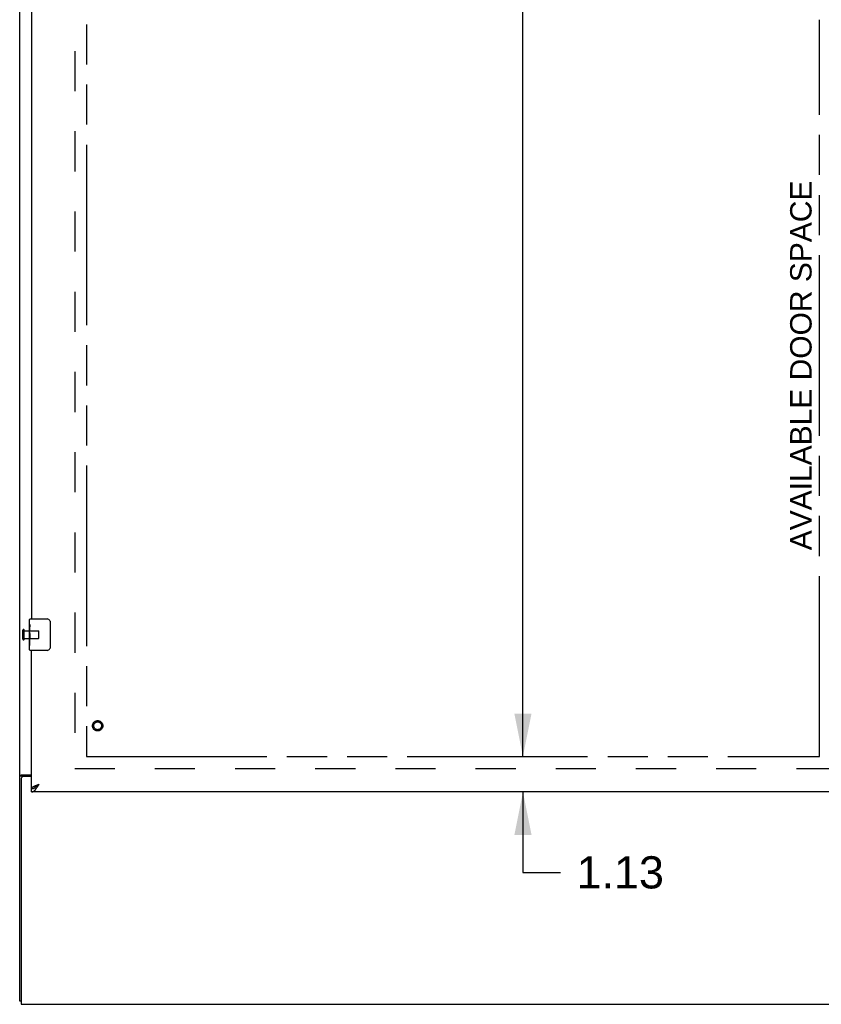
# Model space of a CAD drawing. Header units: inches. Extents: x 0 to 232, y 0 to 150.
# Tile 3 of 17: x 46 to 71, y 40 to 72. Entities that reach past the tile are written whole.
import ezdxf

# ---------------------------------------------------------------- set-up
doc = ezdxf.new("R2010")
doc.units = ezdxf.units.IN
doc.header["$LTSCALE"] = 12.75
doc.header["$MEASUREMENT"] = 0
doc.linetypes.add('HIDDEN', pattern=[0.2, 0.1, -0.1])
doc.linetypes.add('PHANTOM', pattern=[0.8, 0.45, -0.05, 0.1, -0.05, 0.1, -0.05])
doc.layers.get('0').update_dxf_attribs({"linetype": 'CONTINUOUS'})
for name, color, linetype in [('02___PRT_ALL_AXES', 7, 'CONTINUOUS'), ('AVAILABLE_DOOR_SPACE', 7, 'CONTINUOUS'), ('DEFAULT_2', 8, 'HIDDEN'), ('DIMENSIONS', 7, 'CONTINUOUS')]:
    doc.layers.add(name, color=color, linetype=linetype)
doc.styles.get("Standard").update_dxf_attribs({"font": 'arial.ttf'})
doc.dimstyles.new('DIMSTYLE_1', dxfattribs={"dimtxt": 1.022727, "dimasz": 1.363636, "dimexe": 0.09, "dimexo": 0.07, "dimgap": 0.0375, "dimtad": 0, "dimtih": 1, "dimtoh": 1, "dimzin": 4, "dimdsep": 46, "dimtxsty": 'Standard', "dimblk": '_FILLED', "dimblk1": '_FILLED', "dimblk2": '_FILLED', "dimcen": 0.09, "dimazin": 1, "dimtfac": 1, "dimtdec": 3, "dimtofl": 0, "dimtmove": 0, "dimatfit": 3, "dimldrblk": '_FILLED', "dimfxl": 1, "dimtolj": 1, "dimtzin": 4, "dimarcsym": 0})

# ---------------------------------------------------------------- blocks, each defined once
blk = doc.blocks.new('_FILLED')
at = {"color": 0, "linetype": 'ByBlock'}
blk.add_solid([(0, 0), (-1, 0.2), (-1, -0.2)], dxfattribs=at)
blk = doc.blocks.new('*D18')
at = {"layer": 'DIMENSIONS', "color": 2, "linetype": 'Continuous'}
for p, q in [((61.864, 48.332), (61.864, 51.059)), ((61.864, 47.207), (61.864, 44.651)), ((61.864, 44.651), (63.057, 44.651))]:
    blk.add_line(p, q, dxfattribs=at)
at = {"layer": 'DIMENSIONS', "color": 2, "linetype": 'Continuous', "xscale": 1.3636363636, "yscale": 1.3636363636, "zscale": 1.3636363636}
for p, rotation in [((61.864, 48.332), 270), ((61.864, 47.207), 90)]:
    blk.add_blockref('_FILLED', p, dxfattribs=dict(at, rotation=rotation))
at = {"layer": 'DIMENSIONS', "color": 2, "linetype": 'Continuous', "insert": (63.568, 45.163), "char_height": 1.0227, "width": 2.77923, "attachment_point": 1, "line_spacing_factor": 0.9}
blk.add_mtext('1.13', dxfattribs=at)
blk = doc.blocks.new('*D19')
at = {"layer": 'DIMENSIONS', "color": 2, "linetype": 'Continuous'}
for p, q in [((61.864, 108.582), (61.864, 79.48)), ((61.864, 48.332), (61.864, 75.9))]:
    blk.add_line(p, q, dxfattribs=at)
at = {"layer": 'DIMENSIONS', "color": 2, "linetype": 'Continuous', "xscale": 1.3636363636, "yscale": 1.3636363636, "zscale": 1.3636363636}
for p, rotation in [((61.864, 108.582), 90), ((61.864, 48.332), 270)]:
    blk.add_blockref('_FILLED', p, dxfattribs=dict(at, rotation=rotation))
at = {"layer": 'DIMENSIONS', "color": 2, "linetype": 'Continuous', "insert": (61.864, 78.968), "char_height": 1.0227, "width": 3.57384, "attachment_point": 2, "line_spacing_factor": 0.9}
blk.add_mtext('60.25\\Ptyp.', dxfattribs=at)

msp = doc.modelspace()

# ---------------------------------------------------------------- linework, layer by layer
at = {"color": 3, "linetype": 'Continuous'}
for p, q in [((45.859, 40.561), (45.859, 112.353)), ((46.234, 77.957), (46.234, 52.707)), ((46.234, 47.311), (46.234, 51.707)), ((45.911, 47.638), (45.911, 40.457)), ((45.929, 47.75), (46.234, 47.75)), ((46.234, 47.698), (45.971, 47.698)), ((46.451, 47.443), (46.48, 47.454)), ((74.921, 47.207), (46.234, 47.207)), ((45.911, 40.457), (105.807, 40.457))]:
    msp.add_line(p, q, dxfattribs=at)
at = {"color": 7, "linetype": 'Continuous'}
for p, q in [((46.174, 52.546), (46.174, 52.692)), ((46.189, 52.707), (46.729, 52.707)), ((46.829, 52.607), (46.829, 51.807)), ((46.174, 52.289), (46.174, 52.322)), ((46.174, 52.092), (46.174, 52.123)), ((46.174, 51.722), (46.174, 51.861)), ((46.729, 51.707), (46.189, 51.707)), ((45.963, 47.709), (45.859, 47.709)), ((45.963, 47.697), (45.963, 47.709)), ((46.234, 47.207), (46.234, 47.311)), ((46.337, 47.341), (46.347, 47.346)), ((45.911, 40.561), (45.859, 40.561))]:
    msp.add_line(p, q, dxfattribs=at)
for points in [[(46.822, 52.643), (46.824, 52.638), (46.826, 52.632), (46.827, 52.626), (46.828, 52.62), (46.829, 52.613), (46.829, 52.607)], [(46.829, 51.807), (46.829, 51.801), (46.828, 51.795), (46.827, 51.788), (46.826, 51.782), (46.824, 51.777), (46.822, 51.771)], [(45.984, 47.726), (45.979, 47.724), (45.976, 47.723), (45.974, 47.722), (45.972, 47.72), (45.97, 47.719), (45.968, 47.718), (45.966, 47.716), (45.965, 47.715), (45.964, 47.713), (45.963, 47.712), (45.963, 47.71), (45.963, 47.709)], [(46.003, 47.75), (46.003, 47.748), (46.003, 47.746), (46.003, 47.744), (46.002, 47.742), (46.001, 47.74), (46, 47.739), (45.999, 47.737), (45.998, 47.736), (45.996, 47.734), (45.994, 47.733), (45.992, 47.731), (45.99, 47.73), (45.988, 47.729), (45.986, 47.728), (45.984, 47.726)], [(46.234, 47.311), (46.244, 47.311), (46.255, 47.312), (46.265, 47.314), (46.275, 47.316), (46.285, 47.319), (46.296, 47.322), (46.306, 47.326), (46.316, 47.33), (46.326, 47.335), (46.337, 47.341)], [(46.347, 47.346), (46.357, 47.353), (46.367, 47.36), (46.378, 47.367), (46.388, 47.374), (46.398, 47.382), (46.409, 47.391), (46.419, 47.399), (46.429, 47.408), (46.439, 47.417), (46.45, 47.426), (46.46, 47.435), (46.47, 47.444), (46.48, 47.454)], [(46.35, 47.348), (46.351, 47.35), (46.355, 47.356), (46.361, 47.363), (46.366, 47.369), (46.373, 47.376), (46.38, 47.382), (46.387, 47.389), (46.395, 47.395), (46.403, 47.402), (46.412, 47.408), (46.421, 47.415), (46.431, 47.421), (46.44, 47.428), (46.45, 47.434), (46.46, 47.441), (46.47, 47.447), (46.48, 47.454)]]:
    msp.add_lwpolyline(points, dxfattribs=at)
at = {"color": 3, "linetype": 'Continuous'}
for points in [[(45.894, 47.735), (45.89, 47.734), (45.887, 47.732), (45.883, 47.731), (45.88, 47.73), (45.877, 47.728), (45.874, 47.727), (45.871, 47.725), (45.868, 47.723), (45.866, 47.722), (45.864, 47.72), (45.862, 47.718), (45.861, 47.717), (45.86, 47.715), (45.86, 47.713), (45.859, 47.711), (45.859, 47.709)], [(45.929, 47.75), (45.927, 47.748), (45.924, 47.747), (45.921, 47.745), (45.918, 47.743), (45.915, 47.742), (45.911, 47.741), (45.907, 47.739), (45.903, 47.738), (45.894, 47.735)], [(46.234, 47.311), (46.234, 47.317), (46.236, 47.322), (46.238, 47.328), (46.241, 47.333), (46.245, 47.339), (46.25, 47.344), (46.256, 47.349), (46.262, 47.355), (46.27, 47.36), (46.278, 47.366), (46.286, 47.371), (46.296, 47.377), (46.306, 47.382), (46.317, 47.388), (46.328, 47.393)], [(46.234, 47.207), (46.244, 47.208), (46.255, 47.209), (46.265, 47.212), (46.275, 47.216), (46.285, 47.22), (46.296, 47.226), (46.306, 47.233), (46.316, 47.24), (46.326, 47.249), (46.337, 47.258), (46.347, 47.268), (46.357, 47.279), (46.367, 47.291), (46.378, 47.304)], [(46.328, 47.393), (46.34, 47.399), (46.353, 47.404), (46.366, 47.41), (46.379, 47.415), (46.393, 47.421), (46.407, 47.426), (46.421, 47.432), (46.436, 47.437), (46.451, 47.443)], [(46.378, 47.304), (46.388, 47.317), (46.398, 47.33), (46.409, 47.345), (46.419, 47.359), (46.429, 47.374), (46.439, 47.39), (46.45, 47.406), (46.46, 47.421), (46.47, 47.437), (46.48, 47.454)]]:
    msp.add_lwpolyline(points, dxfattribs=at)
at = {"color": 7, "linetype": 'Continuous'}
for centre, radius, start, end in [((46.189, 52.692), 0.015, 90, 180), ((46.729, 52.607), 0.1, 21.1999, 90), ((46.189, 51.722), 0.015, 180, 270), ((46.729, 51.807), 0.1, 270, 338.7946)]:
    msp.add_arc(centre, radius, start, end, dxfattribs=at)
at = {"color": 3, "linetype": 'Continuous'}
msp.add_arc((45.971, 47.638), 0.06, 90, 180, dxfattribs=at)
at = {"layer": '02___PRT_ALL_AXES', "color": 7, "linetype": 'Continuous'}
for p, q in [((46.174, 52.546), (46.174, 52.692)), ((46.174, 52.289), (46.174, 52.546)), ((46.18, 52.49), (46.174, 52.49)), ((46.174, 52.322), (46.181, 52.322)), ((46.174, 51.722), (46.174, 52.286)), ((46.181, 52.322), (46.181, 52.459)), ((46.176, 52.259), (46.174, 52.259)), ((46.174, 52.128), (46.18, 52.128)), ((46.174, 52.092), (46.181, 52.092)), ((46.174, 52.029), (46.181, 52.029)), ((46.175, 52.261), (46.177, 52.239)), ((46.181, 51.861), (46.181, 52.092)), ((46.174, 51.861), (46.181, 51.861))]:
    msp.add_line(p, q, dxfattribs=at)
at = {"layer": '02___PRT_ALL_AXES', "color": 8, "linetype": 'HIDDEN'}
for p, q in [((46.006, 52.083), (46.006, 52.331)), ((46.006, 52.331), (46.453, 52.331)), ((46.006, 52.083), (46.453, 52.083))]:
    msp.add_line(p, q, dxfattribs=at)
at = {"layer": '02___PRT_ALL_AXES', "color": 7, "linetype": 'Continuous'}
for points in [[(46.174, 52.546), (46.174, 52.543), (46.174, 52.538), (46.175, 52.533), (46.177, 52.519)], [(46.174, 52.289), (46.174, 52.281), (46.175, 52.271), (46.175, 52.261)], [(46.177, 52.519), (46.178, 52.512), (46.178, 52.504), (46.179, 52.495)], [(46.179, 52.495), (46.18, 52.486), (46.18, 52.477), (46.181, 52.468), (46.181, 52.459)], [(46.177, 52.239), (46.178, 52.228), (46.179, 52.216), (46.18, 52.203), (46.18, 52.191), (46.181, 52.178), (46.181, 52.165), (46.181, 52.152), (46.18, 52.14), (46.18, 52.127), (46.179, 52.115), (46.178, 52.103)]]:
    msp.add_lwpolyline(points, dxfattribs=at)
at = {"layer": '02___PRT_ALL_AXES', "color": 8, "linetype": 'HIDDEN'}
msp.add_circle((48.338, 49.311), 0.124, dxfattribs=at)
at = {"layer": '02___PRT_ALL_AXES', "color": 7, "linetype": 'Continuous'}
msp.add_ellipse((46.437, 52.123), major_axis=(0.263, 0), ratio=0.432808, start_param=-3.141593, end_param=-2.961605, dxfattribs=at)
at = {"layer": 'AVAILABLE_DOOR_SPACE', "color": 4, "linetype": 'PHANTOM'}
for p, q in [((47.984, 108.582), (47.984, 48.332)), ((71.296, 48.332), (71.296, 71.756)), ((47.984, 48.332), (71.296, 48.332))]:
    msp.add_line(p, q, dxfattribs=at)
at = {"layer": 'DEFAULT_2', "color": 8, "linetype": 'HIDDEN'}
for p, q in [((47.609, 109.009), (47.609, 47.905)), ((45.963, 52.065), (45.963, 52.349)), ((46.006, 52.065), (46.006, 52.349)), ((46.463, 52.093), (46.463, 52.321)), ((47.609, 47.957), (74.213, 47.957))]:
    msp.add_line(p, q, dxfattribs=at)
for radius in [0.164, 0.124]:
    msp.add_circle((48.338, 49.311), radius, dxfattribs=at)
for centre, radius, start, end in [((45.984, 52.349), 0.0215, 360, 180), ((46.453, 52.321), 0.01, 360, 90), ((45.984, 52.065), 0.0215, 180, 0), ((46.453, 52.093), 0.01, 270, 0)]:
    msp.add_arc(centre, radius, start, end, dxfattribs=at)

# ---------------------------------------------------------------- texts
at = {"layer": 'DIMENSIONS', "color": 2, "linetype": 'Continuous', "insert": (70.361, 60.766), "char_height": 0.68182, "width": 11.72778, "attachment_point": 2, "rotation": 90, "line_spacing_factor": 0.9}
msp.add_mtext('AVAILABLE DOOR SPACE', dxfattribs=at)

# ---------------------------------------------------------------- dimensions: what is measured, and where the dimension line sits
at = {"layer": 'DIMENSIONS', "color": 2, "linetype": 'Continuous'}
dim = msp.add_linear_dim(base=(61.864, 48.332), p1=(71.296, 108.582), p2=(71.296, 48.332), angle=270, text='<>\\Ptyp.', dimstyle='DIMSTYLE_1', dxfattribs=at)
dim.commit()
dim.dimension.update_dxf_attribs({"geometry": '*D19', "text_midpoint": (61.864, 77.69), "dimtype": 160})
dim = msp.add_linear_dim(base=(61.863695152, 47.207113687), p1=(71.296475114, 48.332113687), p2=(46.253975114, 47.207113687), angle=270, dimstyle='DIMSTYLE_1', dxfattribs=at)
dim.commit()
dim.dimension.update_dxf_attribs({"geometry": '*D18', "text_midpoint": (65.002152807, 44.645500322), "dimtype": 160})

doc.saveas('drawing.dxf')
